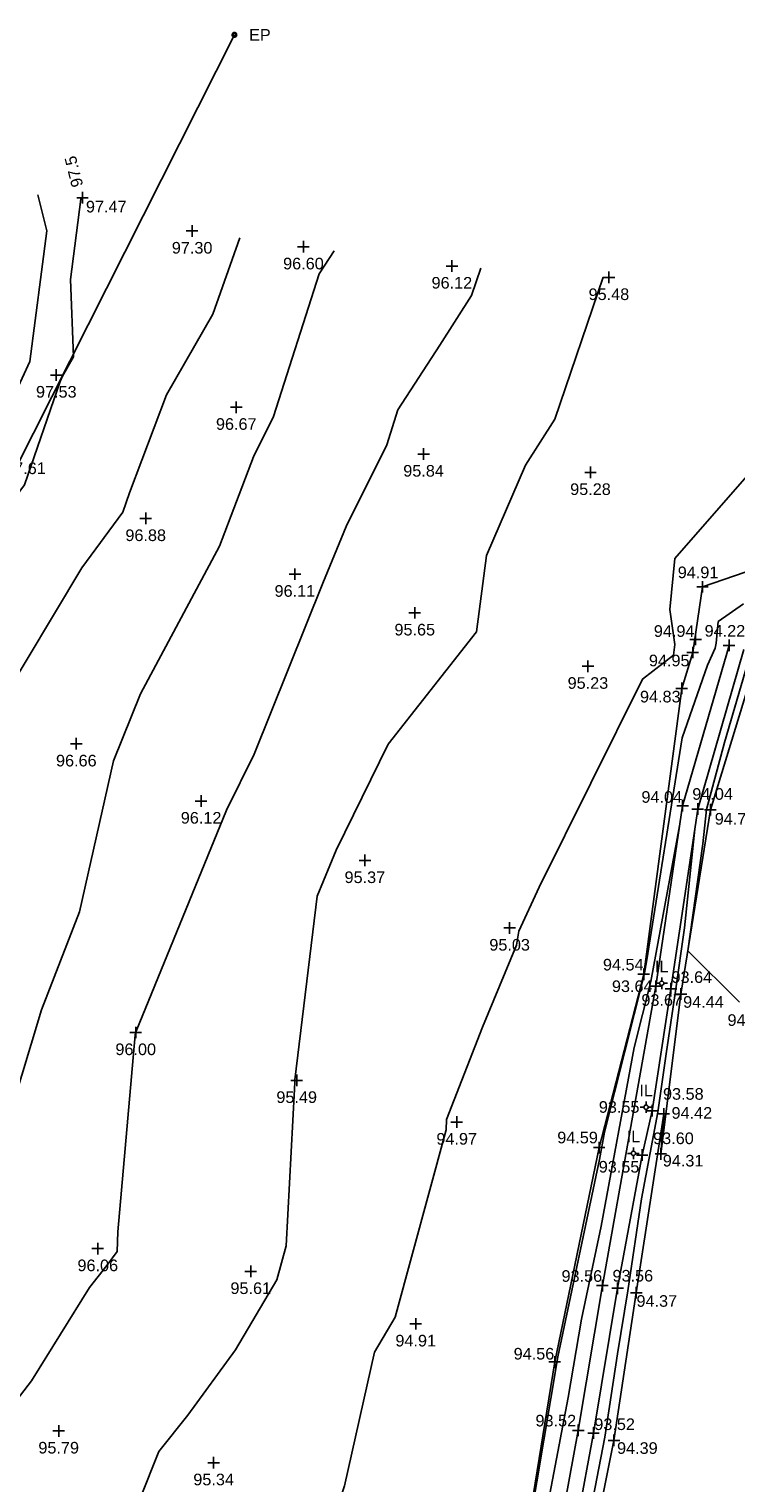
# Model space of a CAD drawing. Header units: metres. Extents: x 610185 to 614128, y 655663 to 660921.
# Tile 78 of 94: x 613299 to 613344, y 658136 to 658230. Entities that reach past the tile are written whole.
import ezdxf
from ezdxf.enums import TextEntityAlignment as Align

# ---------------------------------------------------------------- set-up
doc = ezdxf.new("R2010")
doc.units = ezdxf.units.M
doc.header["$MEASUREMENT"] = 0
for name, color, linetype in [('CONTOUR_ELEVATION', 56, 'Continuous'), ('CONTOUR_MJR', 34, 'Continuous'), ('CONTOUR_MJR_LABELS', 56, 'Continuous'), ('CONTOUR_MNR', 53, 'Continuous'), ('CONTOUR_SYMBOL', 56, 'Continuous'), ('DITCH_ELEVATION', 34, 'Continuous'), ('DITCH_LINE', 34, 'Continuous'), ('DITCH_SYMBOL', 34, 'Continuous'), ('ELECTRICITY_POLE_CODE', 20, 'Continuous'), ('ELECTRICITY_POLE_LINE', 20, 'Continuous'), ('ELECTRICITY_POLE_SYMBOL', 20, 'Continuous'), ('INVERT_LEVEL_CODE', 132, 'Continuous'), ('INVERT_LEVEL_ELEVATION', 132, 'Continuous'), ('INVERT_LEVEL_SYMBOL', 132, 'Continuous'), ('SLOPE_TOP_ELEVATION', 40, 'Continuous'), ('SLOPE_TOP_LINE', 40, 'Continuous'), ('SLOPE_TOP_SYMBOL', 40, 'Continuous')]:
    doc.layers.add(name, color=color, linetype=linetype)
doc.styles.add('REGULAR', font='swissl.ttf')

# ---------------------------------------------------------------- blocks, each defined once
blk = doc.blocks.new('S061')
at = {"color": 0, "linetype": 'Continuous'}
for p, q in [((-0.5, 0), (0.5, 0)), ((0, -0.5), (0, 0.5))]:
    blk.add_line(p, q, dxfattribs=at)
blk = doc.blocks.new('044')
at = {"color": 0, "linetype": 'Continuous'}
for p, q in [((-0.5, 0), (-0.48, 0.13)), ((-0.48, -0.13), (-0.5, 0)), ((-0.48, 0.13), (-0.43, 0.25)), ((-0.43, 0.25), (-0.35, 0.35)), ((-0.4, 0.03), (-0.37, 0.16)), ((-0.39, -0.1), (-0.4, 0.03)), ((-0.37, 0.16), (-0.29, 0.27)), ((-0.35, 0.35), (-0.25, 0.43)), ((-0.3, 0), (-0.28, 0.11)), ((-0.28, -0.11), (-0.3, 0)), ((-0.29, 0.27), (-0.19, 0.35)), ((-0.28, 0.11), (-0.21, 0.21)), ((-0.25, 0.43), (-0.13, 0.48)), ((-0.21, 0.21), (-0.11, 0.28)), ((-0.19, 0.35), (-0.07, 0.39)), ((-0.13, 0.48), (0, 0.5)), ((-0.11, 0.28), (0, 0.3)), ((-0.07, 0.39), (0.07, 0.39)), ((0, 0.5), (0.13, 0.48)), ((0, 0.3), (0.11, 0.28)), ((0.07, 0.39), (0.19, 0.35)), ((0.11, 0.28), (0.21, 0.21)), ((0.13, 0.48), (0.25, 0.43)), ((0.19, 0.35), (0.29, 0.27)), ((0.21, 0.21), (0.28, 0.11)), ((0.25, 0.43), (0.35, 0.35)), ((0.28, 0.11), (0.3, 0)), ((0.3, 0), (0.28, -0.11)), ((0.29, 0.27), (0.37, 0.16)), ((0.35, 0.35), (0.43, 0.25)), ((0.37, 0.16), (0.4, 0.03)), ((0.4, 0.03), (0.39, -0.1)), ((0.43, 0.25), (0.48, 0.13)), ((0.48, 0.13), (0.5, 0)), ((0.5, 0), (0.48, -0.13)), ((-0.43, -0.25), (-0.48, -0.13)), ((-0.35, -0.35), (-0.43, -0.25)), ((-0.33, -0.22), (-0.39, -0.1)), ((-0.25, -0.43), (-0.35, -0.35)), ((-0.25, -0.32), (-0.33, -0.22)), ((-0.21, -0.21), (-0.28, -0.11)), ((-0.13, -0.38), (-0.25, -0.32)), ((-0.13, -0.48), (-0.25, -0.43)), ((-0.11, -0.28), (-0.21, -0.21)), ((0, -0.4), (-0.13, -0.38)), ((0, -0.5), (-0.13, -0.48)), ((0, -0.3), (-0.11, -0.28)), ((0.11, -0.28), (0, -0.3)), ((0.13, -0.38), (0, -0.4)), ((0.13, -0.48), (0, -0.5)), ((0.21, -0.21), (0.11, -0.28)), ((0.25, -0.32), (0.13, -0.38)), ((0.25, -0.43), (0.13, -0.48)), ((0.28, -0.11), (0.21, -0.21)), ((0.33, -0.22), (0.25, -0.32)), ((0.35, -0.35), (0.25, -0.43)), ((0.39, -0.1), (0.33, -0.22)), ((0.43, -0.25), (0.35, -0.35)), ((0.48, -0.13), (0.43, -0.25))]:
    blk.add_line(p, q, dxfattribs=at)
blk = doc.blocks.new('S066')
at = {"color": 0, "linetype": 'Continuous'}
for p, q in [((-0.5, 0), (-0.19, 0)), ((-0.19, 0), (-0.18, 0.06)), ((-0.17, -0.08), (-0.19, 0)), ((-0.18, 0.06), (-0.16, 0.1)), ((-0.16, 0.1), (-0.13, 0.13)), ((-0.13, 0.13), (-0.1, 0.16)), ((-0.1, 0.16), (-0.06, 0.18)), ((-0.06, 0.18), (0, 0.19)), ((0, 0.5), (0, 0.19)), ((0, 0.19), (0.06, 0.18)), ((0.06, 0.18), (0.1, 0.16)), ((0.1, 0.16), (0.13, 0.13)), ((0.13, 0.13), (0.16, 0.1)), ((0.16, 0.1), (0.18, 0.06)), ((0.18, 0.06), (0.19, 0)), ((0.19, 0), (0.18, -0.04)), ((0.5, 0), (0.19, 0)), ((-0.16, -0.1), (-0.17, -0.08)), ((-0.13, -0.13), (-0.16, -0.1)), ((-0.1, -0.16), (-0.13, -0.13)), ((-0.06, -0.18), (-0.1, -0.16)), ((-0.02, -0.19), (-0.06, -0.18)), ((0, -0.19), (-0.02, -0.19)), ((0.06, -0.18), (0, -0.19)), ((0, -0.5), (0, -0.19)), ((0.1, -0.16), (0.06, -0.18)), ((0.13, -0.13), (0.1, -0.16)), ((0.16, -0.1), (0.13, -0.13)), ((0.18, -0.04), (0.16, -0.1))]:
    blk.add_line(p, q, dxfattribs=at)

msp = doc.modelspace()

# ---------------------------------------------------------------- linework, layer by layer
at = {"layer": 'CONTOUR_MJR'}
for points in [[(613254.912, 658107.122, 97.5), (613263.083, 658125.206, 97.5), (613268.423, 658131.798, 97.5), (613269.985, 658135.779, 97.5), (613274.89, 658141.321, 97.5), (613277.138, 658152.263, 97.5), (613281.494, 658163.865, 97.5), (613286.127, 658174.366, 97.5), (613290.994, 658188.119, 97.5), (613292.169, 658189.068, 97.5), (613295.779, 658197.198, 97.5), (613298.486, 658200.862, 97.5), (613300.803, 658207.528, 97.5), (613300.934, 658207.876, 97.5), (613301.657, 658209.129, 97.5), (613301.453, 658214.107, 97.5), (613302.125, 658219.297, 97.5), (613302.097, 658219.408, 97.5)], [(613304.895, 658109.433, 95), (613308.11, 658114.133, 95), (613308.957, 658116.006, 95), (613313.573, 658121.947, 95), (613314.21, 658122.752, 95), (613315.717, 658125.121, 95), (613317.264, 658130.466, 95), (613319.142, 658136.183, 95), (613321.085, 658144.824, 95), (613322.413, 658147.076, 95), (613325.703, 658159.191, 95), (613325.739, 658159.859, 95), (613328.06, 658165.818, 95), (613330.257, 658171.117, 95), (613330.409, 658172.015, 95), (613331.708, 658174.872, 95), (613338.377, 658188.303, 95), (613340.391, 658189.859, 95), (613340.48, 658190.533, 95), (613340.141, 658192.796, 95), (613340.473, 658196.085, 95), (613345.414, 658201.761, 95)]]:
    msp.add_polyline3d(points, dxfattribs=at)
at = {"layer": 'CONTOUR_MNR'}
for points in [[(613266.357, 658135.45, 98), (613267.492, 658136.851, 98), (613267.824, 658137.697, 98), (613268.866, 658138.874, 98), (613269.344, 658141.199, 98), (613283.255, 658178.244, 98), (613285.035, 658182.278, 98), (613286.904, 658187.562, 98), (613290.518, 658190.477, 98), (613294.425, 658199.275, 98), (613296.347, 658203.438, 98), (613298.837, 658208.812, 98), (613299.93, 658217.252, 98), (613299.342, 658219.577, 98)], [(613256.13, 658082.705, 97), (613254.962, 658098.937, 97), (613254.959, 658099.281, 97), (613256.985, 658108.713, 97), (613259.808, 658114.962, 97), (613269.354, 658126.745, 97), (613272.147, 658133.862, 97), (613276.876, 658139.205, 97), (613280.102, 658141.715, 97), (613281.128, 658143.205, 97), (613284.923, 658152.889, 97), (613286.836, 658155.143, 97), (613289.242, 658161.515, 97), (613292.032, 658169.113, 97), (613293.533, 658176.914, 97), (613296.821, 658186.534, 97), (613302.189, 658195.5, 97), (613304.842, 658199.09, 97), (613305.277, 658200.343, 97), (613307.658, 658206.672, 97), (613310.658, 658211.867, 97), (613312.388, 658216.813, 97)], [(613263.863, 658085.445, 96.5), (613265.79, 658096.294, 96.5), (613267.855, 658106.988, 96.5), (613267.673, 658109.301, 96.5), (613269.226, 658112.074, 96.5), (613274.184, 658120.658, 96.5), (613278.434, 658128.437, 96.5), (613280.012, 658130.412, 96.5), (613280.987, 658131.171, 96.5), (613288.505, 658142.091, 96.5), (613289.193, 658143.847, 96.5), (613291.456, 658146.514, 96.5), (613294.73, 658150.789, 96.5), (613295.996, 658152.829, 96.5), (613296.367, 658156.271, 96.5), (613299.587, 658166.939, 96.5), (613302.031, 658173.269, 96.5), (613304.239, 658183.02, 96.5), (613305.978, 658187.341, 96.5), (613311.076, 658196.9, 96.5), (613313.28, 658202.671, 96.5), (613314.574, 658205.262, 96.5), (613317.506, 658214.485, 96.5), (613318.475, 658215.974, 96.5)], [(613294.913, 658131.825, 96), (613296.231, 658136.898, 96), (613297.025, 658140.468, 96), (613298.946, 658142.978, 96), (613302.682, 658148.997, 96), (613303.81, 658150.423, 96), (613304.47, 658151.327, 96), (613304.51, 658152.604, 96), (613305.644, 658165.326, 96), (613305.658, 658165.462, 96), (613305.662, 658165.475, 96), (613305.691, 658165.55, 96), (613311.535, 658179.829, 96), (613313.32, 658183.451, 96), (613317.753, 658194.496, 96), (613319.248, 658198.17, 96), (613321.876, 658203.436, 96), (613322.596, 658205.699, 96), (613325.307, 658209.866, 96), (613327.349, 658213.093, 96), (613327.949, 658214.851, 96)], [(613303.516, 658129.271, 95.5), (613307.17, 658138.406, 95.5), (613309.034, 658140.762, 95.5), (613312.113, 658144.978, 95.5), (613314.783, 658149.503, 95.5), (613315.379, 658151.697, 95.5), (613315.922, 658161.808, 95.5), (613315.936, 658162.278, 95.5), (613315.948, 658162.416, 95.5), (613317.38, 658174.272, 95.5), (613318.603, 658177.262, 95.5), (613321.973, 658184.096, 95.5), (613327.674, 658191.351, 95.5), (613328.312, 658196.286, 95.5), (613330.828, 658202.118, 95.5), (613332.715, 658205.098, 95.5), (613335.845, 658214.276, 95.5)], [(613312.925, 658084.816, 94.5), (613320.876, 658098.395, 94.5), (613320.739, 658102.466, 94.5), (613321.375, 658110.799, 94.5), (613326.671, 658117.521, 94.5), (613330.331, 658129.634, 94.5), (613331.117, 658133.751, 94.5), (613332.917, 658144.512, 94.5), (613335.604, 658157.264, 94.5), (613335.931, 658159.024, 94.5), (613338.496, 658169.202, 94.5), (613338.649, 658170.029, 94.5), (613340.941, 658184.503, 94.5), (613342.577, 658189.212, 94.5), (613343.072, 658190.305, 94.5), (613343.138, 658190.63, 94.5), (613343.274, 658192.02, 94.5), (613344.9, 658193.155, 94.5)], [(613345.412, 658190.172, 94.5), (613343.676, 658184.204, 94.5), (613342.517, 658179.876, 94.5), (613342.284, 658177.666, 94.5), (613341.312, 658170.756, 94.5), (613344.634, 658167.435, 94.5)], [(613322.273, 658081.954, 94), (613324.375, 658093.963, 94), (613325.807, 658101.314, 94), (613330.373, 658125.026, 94), (613333.594, 658141.894, 94), (613334.441, 658146.955, 94), (613335.705, 658152.953, 94), (613337.849, 658164.5, 94), (613338.925, 658168.769, 94), (613340.781, 658178.828, 94), (613340.781, 658178.827, 94)], [(613341.76, 658178.609, 94), (613341.086, 658172.226, 94), (613340.512, 658168.144, 94), (613339.906, 658164.088, 94), (613339.375, 658160.316, 94), (613338.309, 658154.737, 94), (613337.43, 658148.79, 94), (613336.779, 658144.723, 94), (613335.956, 658139.331, 94), (613334.942, 658134.096, 94), (613333.836, 658128.412, 94), (613332.145, 658119.216, 94), (613330.978, 658112.545, 94), (613329.855, 658105.218, 94), (613329.405, 658102.608, 94), (613328.816, 658099.964, 94), (613328.084, 658093.724, 94), (613327.413, 658090.236, 94), (613325.741, 658082.955, 94)]]:
    msp.add_polyline3d(points, dxfattribs=at)
at = {"layer": 'DITCH_LINE'}
for points in [[(613343.972, 658190.483, 94.221), (613340.974, 658180.119, 94.045), (613339.235, 658168.456, 93.639), (613335.795, 658149.125, 93.556), (613334.235, 658139.767, 93.515), (613332.222, 658128.825, 93.58), (613330.185, 658116.247, 93.603), (613327.523, 658103.031, 93.437), (613325.856, 658094.489, 93.576), (613324.473, 658090.596, 93.585), (613323.921, 658083.37, 93.639), (613322.425, 658074.705, 93.443), (613319.764, 658063.427, 93.478), (613319.312, 658058.405, 93.426), (613317.583, 658048.125, 93.471), (613316.749, 658035.094, 93.534), (613315.477, 658026.4, 93.221)], [(613344.932, 658190.205, 94.221), (613341.953, 658179.905, 94.045), (613340.222, 658168.297, 93.639), (613338.998, 658160.419, 93.585), (613338.36, 658157.555, 93.603), (613336.779, 658148.948, 93.556), (613335.22, 658139.594, 93.515), (613333.205, 658128.644, 93.58), (613330.244, 658112.543, 93.477), (613328.506, 658102.846, 93.437), (613326.839, 658094.308, 93.576), (613324.907, 658083.2, 93.639), (613323.405, 658074.505, 93.443), (613320.754, 658063.266, 93.478), (613320.305, 658058.277, 93.426), (613318.578, 658048.01, 93.471), (613317.745, 658034.99, 93.534), (613316.467, 658026.255, 93.221)]]:
    msp.add_polyline3d(points, dxfattribs=at)
at = {"layer": 'ELECTRICITY_POLE_LINE'}
msp.add_line((613312.04, 658229.919, 97.478), (613280.411, 658167.212, 97.601), dxfattribs=at)
at = {"layer": 'SLOPE_TOP_LINE'}
for points in [[(613341.63, 658190.021, 94.948), (613342.257, 658194.262, 94.907), (613345.695, 658195.442, 94.739), (613345.919, 658190.137, 94.795), (613342.768, 658179.863, 94.702), (613340.866, 658167.96, 94.438), (613339.565, 658157.627, 94.308), (613339.757, 658160.213, 94.42), (613337.976, 658148.658, 94.372), (613336.543, 658139.121, 94.387), (613334.36, 658128.221, 94.348), (613331.396, 658112.547, 94.297), (613329.713, 658102.528, 94.192), (613328.575, 658093.494, 94.167)], [(613313.858, 658026.493, 94.21), (613315.06, 658037.035, 94.121), (613319.058, 658066.918, 94.316), (613321.526, 658079.017, 94.141), (613324.284, 658097.128, 94.39), (613326.76, 658108.96, 94.296), (613330.944, 658133.181, 94.535), (613332.72, 658144.196, 94.565), (613335.587, 658158.04, 94.59), (613338.466, 658169.234, 94.536), (613340.919, 658187.702, 94.832), (613341.63, 658190.021, 94.948)]]:
    msp.add_polyline3d(points, dxfattribs=at)

# ---------------------------------------------------------------- block references
at = {"layer": 'CONTOUR_SYMBOL', "xscale": 0.75, "yscale": 0.75, "zscale": 0.75}
for p in [(613302.236, 658219.4, 97.475), (613309.311, 658217.25, 97.3), (613316.496, 658216.231, 96.599), (613326.078, 658214.988, 96.118), (613336.215, 658214.25, 95.477), (613300.543, 658207.947, 97.529), (613312.16, 658205.866, 96.665), (613324.25, 658202.843, 95.838), (613335.025, 658201.656, 95.285), (613306.314, 658198.68, 96.884), (613315.943, 658195.082, 96.107), (613323.682, 658192.582, 95.648), (613334.86, 658189.136, 95.233), (613301.836, 658184.123, 96.663), (613309.89, 658180.427, 96.116), (613320.461, 658176.588, 95.369), (613329.807, 658172.224, 95.035), (613305.67, 658165.474, 95.999), (613316.06, 658162.383, 95.495), (613326.39, 658159.69, 94.967), (613303.221, 658151.514, 96.056), (613313.095, 658150.04, 95.611), (613323.744, 658146.653, 94.913), (613300.697, 658139.735, 95.792), (613310.699, 658137.683, 95.341)]:
    msp.add_blockref('S061', p, dxfattribs=at)
at = {"layer": 'DITCH_SYMBOL', "xscale": 0.75, "yscale": 0.75, "zscale": 0.75}
for p in [(613343.972, 658190.483, 94.221), (613340.974, 658180.119, 94.045), (613341.953, 658179.905, 94.045), (613339.235, 658168.456, 93.639), (613340.222, 658168.297, 93.639), (613338.998, 658160.419, 93.585), (613338.36, 658157.555, 93.603), (613335.795, 658149.125, 93.556), (613336.779, 658148.948, 93.556), (613334.235, 658139.767, 93.515), (613335.22, 658139.594, 93.515)]:
    msp.add_blockref('S061', p, dxfattribs=at)
at = {"layer": 'ELECTRICITY_POLE_SYMBOL', "xscale": 0.3, "yscale": 0.3, "zscale": 0.3}
msp.add_blockref('044', (613312.04, 658229.919, 97.478), dxfattribs=at)
at = {"layer": 'INVERT_LEVEL_SYMBOL', "xscale": 0.75, "yscale": 0.75, "zscale": 0.75}
for p in [(613339.622, 658168.657, 93.669), (613338.617, 658160.649, 93.55), (613337.799, 658157.663, 93.549)]:
    msp.add_blockref('S066', p, dxfattribs=at)
at = {"layer": 'SLOPE_TOP_SYMBOL', "xscale": 0.75, "yscale": 0.75, "zscale": 0.75}
for p in [(613342.257, 658194.262, 94.907), (613341.811, 658190.864, 94.945), (613341.63, 658190.021, 94.948), (613340.919, 658187.702, 94.832), (613342.768, 658179.863, 94.702), (613338.466, 658169.234, 94.536), (613340.866, 658167.96, 94.438), (613339.757, 658160.213, 94.42), (613335.587, 658158.04, 94.59), (613339.565, 658157.627, 94.308), (613337.976, 658148.658, 94.372), (613332.72, 658144.196, 94.565), (613336.543, 658139.121, 94.387)]:
    msp.add_blockref('S061', p, dxfattribs=at)

# ---------------------------------------------------------------- texts
at = {"layer": 'CONTOUR_ELEVATION', "style": 'REGULAR'}
for s, p in [('97.47', (613303.767, 658219.2, 97.475)), ('97.30', (613309.311, 658216.54, 97.3)), ('96.60', (613316.496, 658215.521, 96.599)), ('96.12', (613326.078, 658214.278, 96.118)), ('95.48', (613336.215, 658213.54, 95.477)), ('97.53', (613300.543, 658207.237, 97.529)), ('96.67', (613312.16, 658205.156, 96.665)), ('97.61', (613298.554, 658202.297, 97.611)), ('95.84', (613324.25, 658202.133, 95.838)), ('95.28', (613335.025, 658200.946, 95.285)), ('96.88', (613306.314, 658197.97, 96.884)), ('96.11', (613315.943, 658194.372, 96.107)), ('95.65', (613323.682, 658191.872, 95.648)), ('95.23', (613334.86, 658188.426, 95.233)), ('96.66', (613301.836, 658183.413, 96.663)), ('96.12', (613309.89, 658179.717, 96.116)), ('95.37', (613320.461, 658175.878, 95.369)), ('95.03', (613329.807, 658171.514, 95.035)), ('94.51', (613345.182, 658166.649, 94.509)), ('96.00', (613305.67, 658164.764, 95.999)), ('95.49', (613316.06, 658161.673, 95.495)), ('94.97', (613326.39, 658158.98, 94.967)), ('96.06', (613303.221, 658150.804, 96.056)), ('95.61', (613313.095, 658149.33, 95.611)), ('94.91', (613323.744, 658145.943, 94.913)), ('95.79', (613300.697, 658139.025, 95.792)), ('95.34', (613310.699, 658136.973, 95.341))]:
    msp.add_text(s, height=0.75, dxfattribs=at).set_placement(p, align=Align.TOP_CENTER)
at = {"layer": 'CONTOUR_MJR_LABELS', "style": 'REGULAR'}
msp.add_text('97.5', height=0.75, rotation=104.15763, dxfattribs=at).set_placement((613301.923, 658220.096, 97.5), align=Align.MIDDLE_LEFT)
at = {"layer": 'DITCH_ELEVATION', "style": 'REGULAR'}
for s, p in [('94.22', (613342.393, 658191.044, 94.221)), ('94.04', (613338.314, 658180.314, 94.045)), ('94.04', (613341.597, 658180.507, 94.045)), ('93.64', (613340.257, 658168.677, 93.639)), ('93.64', (613336.41, 658168.087, 93.639)), ('93.58', (613339.708, 658161.129, 93.585)), ('93.60', (613339.07, 658158.265, 93.603)), ('93.56', (613333.156, 658149.367, 93.556)), ('93.56', (613336.447, 658149.385, 93.556)), ('93.52', (613331.476, 658140.026, 93.515)), ('93.52', (613335.273, 658139.792, 93.515))]:
    msp.add_text(s, height=0.75, dxfattribs=at).set_placement(p)
at = {"layer": 'ELECTRICITY_POLE_CODE', "style": 'REGULAR'}
msp.add_text('EP', height=0.75, dxfattribs=at).set_placement((613312.987, 658229.919, 97.478), align=Align.MIDDLE_LEFT)
at = {"layer": 'INVERT_LEVEL_CODE', "style": 'REGULAR'}
for p in [(613339.622, 658169.367, 93.669), (613338.617, 658161.359, 93.55), (613337.799, 658158.373, 93.549)]:
    msp.add_text('IL', height=0.75, dxfattribs=at).set_placement(p, align=Align.CENTER)
at = {"layer": 'INVERT_LEVEL_ELEVATION', "style": 'REGULAR'}
for s, p in [('93.67', (613339.622, 658167.947, 93.669)), ('93.55', (613336.876, 658161.038, 93.55)), ('93.55', (613336.869, 658157.175, 93.549))]:
    msp.add_text(s, height=0.75, dxfattribs=at).set_placement(p, align=Align.TOP_CENTER)
at = {"layer": 'SLOPE_TOP_ELEVATION', "style": 'REGULAR'}
for s, p in [('94.91', (613340.658, 658194.82, 94.907)), ('94.94', (613339.115, 658191.03, 94.945)), ('94.95', (613338.797, 658189.129, 94.948)), ('94.83', (613338.221, 658186.796, 94.832)), ('94.70', (613343.046, 658178.903, 94.702)), ('94.54', (613335.83, 658169.481, 94.536)), ('94.44', (613341.007, 658167.072, 94.438)), ('94.42', (613340.259, 658159.903, 94.42)), ('94.59', (613332.88, 658158.313, 94.59)), ('94.31', (613339.692, 658156.818, 94.308)), ('94.37', (613337.995, 658147.754, 94.372)), ('94.56', (613330.065, 658144.346, 94.565)), ('94.39', (613336.74, 658138.252, 94.387))]:
    msp.add_text(s, height=0.75, dxfattribs=at).set_placement(p)

doc.saveas('drawing.dxf')
